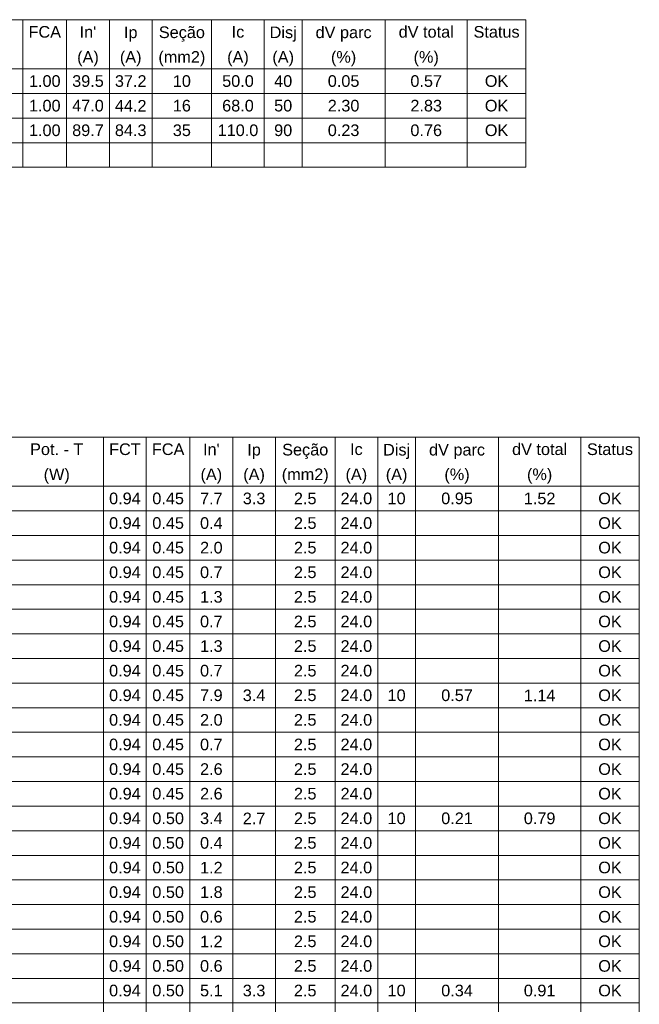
# Model space of a CAD drawing. Header units: feet. Extents: x -18 to 1038, y -110 to 48.
# Tile 126 of 199: x 800.53 to 806.39, y -56.79 to -47.48. Entities that reach past the tile are written whole.
import ezdxf

# ---------------------------------------------------------------- set-up
doc = ezdxf.new("R2010")
doc.units = ezdxf.units.FT
doc.header["$MEASUREMENT"] = 0
doc.layers.add('DI-Tabelas', color=7, linetype='Continuous', lineweight=5)
doc.styles.add('Arial', font='arial.ttf')

msp = doc.modelspace()

# ---------------------------------------------------------------- linework, layer by layer
at = {"layer": 'DI-Tabelas'}
for p, q in [((805.3138, -47.479), (791.0422, -47.479)), ((800.5593, -47.479), (800.5593, -47.7116)), ((800.9725, -47.479), (800.9725, -47.7116)), ((801.3763, -47.479), (801.3763, -47.7116)), ((801.7802, -47.479), (801.7802, -47.7116)), ((802.3434, -47.479), (802.3434, -47.7116)), ((802.8412, -47.479), (802.8412, -47.7116)), ((803.198, -47.479), (803.198, -47.7116)), ((803.9835, -47.479), (803.9835, -47.7116)), ((804.7596, -47.479), (804.7596, -47.7116)), ((805.3138, -47.479), (805.3138, -47.7116)), ((800.5593, -47.7116), (800.5593, -47.9442)), ((800.9725, -47.7116), (800.9725, -47.9442)), ((801.3763, -47.7116), (801.3763, -47.9442)), ((801.7802, -47.7116), (801.7802, -47.9442)), ((802.3434, -47.7116), (802.3434, -47.9442)), ((802.8412, -47.7116), (802.8412, -47.9442)), ((803.198, -47.7116), (803.198, -47.9442)), ((803.9835, -47.7116), (803.9835, -47.9442)), ((804.7596, -47.7116), (804.7596, -47.9442)), ((805.3138, -47.7116), (805.3138, -47.9442)), ((800.5593, -47.9442), (800.1554, -47.9442)), ((800.1554, -47.9442), (800.5593, -47.9442)), ((800.9725, -47.9442), (800.5593, -47.9442)), ((800.5593, -47.9442), (800.5593, -48.1768)), ((800.5593, -47.9442), (800.9725, -47.9442)), ((801.3763, -47.9442), (800.9725, -47.9442)), ((800.9725, -47.9442), (800.9725, -48.1768)), ((800.9725, -47.9442), (801.3763, -47.9442)), ((801.7802, -47.9442), (801.3763, -47.9442)), ((801.3763, -47.9442), (801.3763, -48.1768)), ((801.3763, -47.9442), (801.7802, -47.9442)), ((802.3434, -47.9442), (801.7802, -47.9442)), ((801.7802, -47.9442), (801.7802, -48.1768)), ((801.7802, -47.9442), (802.3434, -47.9442)), ((802.8412, -47.9442), (802.3434, -47.9442)), ((802.3434, -47.9442), (802.3434, -48.1768)), ((802.3434, -47.9442), (802.8412, -47.9442)), ((803.198, -47.9442), (802.8412, -47.9442)), ((802.8412, -47.9442), (802.8412, -48.1768)), ((802.8412, -47.9442), (803.198, -47.9442)), ((803.9835, -47.9442), (803.198, -47.9442)), ((803.198, -47.9442), (803.198, -48.1768)), ((803.198, -47.9442), (803.9835, -47.9442)), ((804.7596, -47.9442), (803.9835, -47.9442)), ((803.9835, -47.9442), (803.9835, -48.1768)), ((803.9835, -47.9442), (804.7596, -47.9442)), ((805.3138, -47.9442), (804.7596, -47.9442)), ((804.7596, -47.9442), (804.7596, -48.1768)), ((804.7596, -47.9442), (805.3138, -47.9442)), ((805.3138, -47.9442), (805.3138, -48.1768)), ((800.5593, -48.1768), (800.1554, -48.1768)), ((800.9725, -48.1768), (800.5593, -48.1768)), ((800.5593, -48.1768), (800.5593, -48.4094)), ((801.3763, -48.1768), (800.9725, -48.1768)), ((800.9725, -48.1768), (800.9725, -48.4094)), ((801.7802, -48.1768), (801.3763, -48.1768)), ((801.3763, -48.1768), (801.3763, -48.4094)), ((802.3434, -48.1768), (801.7802, -48.1768)), ((801.7802, -48.1768), (801.7802, -48.4094)), ((802.8412, -48.1768), (802.3434, -48.1768)), ((802.3434, -48.1768), (802.3434, -48.4094)), ((803.198, -48.1768), (802.8412, -48.1768)), ((802.8412, -48.1768), (802.8412, -48.4094)), ((803.9835, -48.1768), (803.198, -48.1768)), ((803.198, -48.1768), (803.198, -48.4094)), ((804.7596, -48.1768), (803.9835, -48.1768)), ((803.9835, -48.1768), (803.9835, -48.4094)), ((805.3138, -48.1768), (804.7596, -48.1768)), ((804.7596, -48.1768), (804.7596, -48.4094)), ((805.3138, -48.1768), (805.3138, -48.4094)), ((800.5593, -48.4094), (800.1554, -48.4094)), ((800.9725, -48.4094), (800.5593, -48.4094)), ((800.5593, -48.4094), (800.5593, -48.642)), ((801.3763, -48.4094), (800.9725, -48.4094)), ((800.9725, -48.4094), (800.9725, -48.642)), ((801.7802, -48.4094), (801.3763, -48.4094)), ((801.3763, -48.4094), (801.3763, -48.642)), ((802.3434, -48.4094), (801.7802, -48.4094)), ((801.7802, -48.4094), (801.7802, -48.642)), ((802.8412, -48.4094), (802.3434, -48.4094)), ((802.3434, -48.4094), (802.3434, -48.642)), ((803.198, -48.4094), (802.8412, -48.4094)), ((802.8412, -48.4094), (802.8412, -48.642)), ((803.9835, -48.4094), (803.198, -48.4094)), ((803.198, -48.4094), (803.198, -48.642)), ((804.7596, -48.4094), (803.9835, -48.4094)), ((803.9835, -48.4094), (803.9835, -48.642)), ((805.3138, -48.4094), (804.7596, -48.4094)), ((804.7596, -48.4094), (804.7596, -48.642)), ((805.3138, -48.4094), (805.3138, -48.642)), ((800.5593, -48.642), (800.1554, -48.642)), ((800.9725, -48.642), (800.5593, -48.642)), ((800.5593, -48.642), (800.5593, -48.8746)), ((801.3763, -48.642), (800.9725, -48.642)), ((800.9725, -48.642), (800.9725, -48.8746)), ((801.7802, -48.642), (801.3763, -48.642)), ((801.3763, -48.642), (801.3763, -48.8746)), ((802.3434, -48.642), (801.7802, -48.642)), ((801.7802, -48.642), (801.7802, -48.8746)), ((802.8412, -48.642), (802.3434, -48.642)), ((802.3434, -48.642), (802.3434, -48.8746)), ((803.198, -48.642), (802.8412, -48.642)), ((802.8412, -48.642), (802.8412, -48.8746)), ((803.9835, -48.642), (803.198, -48.642)), ((803.198, -48.642), (803.198, -48.8746)), ((804.7596, -48.642), (803.9835, -48.642)), ((803.9835, -48.642), (803.9835, -48.8746)), ((805.3138, -48.642), (804.7596, -48.642)), ((804.7596, -48.642), (804.7596, -48.8746)), ((805.3138, -48.642), (805.3138, -48.8746)), ((800.5593, -48.8746), (800.1554, -48.8746)), ((800.9725, -48.8746), (800.5593, -48.8746)), ((801.3763, -48.8746), (800.9725, -48.8746)), ((801.7802, -48.8746), (801.3763, -48.8746)), ((802.3434, -48.8746), (801.7802, -48.8746)), ((802.8412, -48.8746), (802.3434, -48.8746)), ((803.198, -48.8746), (802.8412, -48.8746)), ((803.9835, -48.8746), (803.198, -48.8746)), ((804.7596, -48.8746), (803.9835, -48.8746)), ((805.3138, -48.8746), (804.7596, -48.8746)), ((806.386, -51.4247), (791.0222, -51.4247)), ((801.3215, -51.4247), (801.3215, -51.6573)), ((801.7254, -51.4247), (801.7254, -51.6573)), ((802.1386, -51.4247), (802.1386, -51.6573)), ((802.5425, -51.4247), (802.5425, -51.6573)), ((802.9463, -51.4247), (802.9463, -51.6573)), ((803.5095, -51.4247), (803.5095, -51.6573)), ((803.9134, -51.4247), (803.9134, -51.6573)), ((804.2701, -51.4247), (804.2701, -51.6573)), ((805.0556, -51.4247), (805.0556, -51.6573)), ((805.8318, -51.4247), (805.8318, -51.6573)), ((806.386, -51.4247), (806.386, -51.6573)), ((801.3215, -51.6573), (801.3215, -51.8899)), ((801.7254, -51.6573), (801.7254, -51.8899)), ((802.1386, -51.6573), (802.1386, -51.8899)), ((802.5425, -51.6573), (802.5425, -51.8899)), ((802.9463, -51.6573), (802.9463, -51.8899)), ((803.5095, -51.6573), (803.5095, -51.8899)), ((803.9134, -51.6573), (803.9134, -51.8899)), ((804.2701, -51.6573), (804.2701, -51.8899)), ((805.0556, -51.6573), (805.0556, -51.8899)), ((805.8318, -51.6573), (805.8318, -51.8899)), ((806.386, -51.6573), (806.386, -51.8899)), ((801.3215, -51.8899), (800.4364, -51.8899)), ((800.4364, -51.8899), (801.3215, -51.8899)), ((801.7254, -51.8899), (801.3215, -51.8899)), ((801.3215, -51.8899), (801.3215, -52.1225)), ((801.3215, -51.8899), (801.7254, -51.8899)), ((802.1386, -51.8899), (801.7254, -51.8899)), ((801.7254, -51.8899), (801.7254, -52.1225)), ((801.7254, -51.8899), (802.1386, -51.8899)), ((802.5425, -51.8899), (802.1386, -51.8899)), ((802.1386, -51.8899), (802.1386, -52.1225)), ((802.1386, -51.8899), (802.5425, -51.8899)), ((802.9463, -51.8899), (802.5425, -51.8899)), ((802.5425, -51.8899), (802.5425, -52.1225)), ((802.5425, -51.8899), (802.9463, -51.8899)), ((803.5095, -51.8899), (802.9463, -51.8899)), ((802.9463, -51.8899), (802.9463, -52.1225)), ((802.9463, -51.8899), (803.5095, -51.8899)), ((803.9134, -51.8899), (803.5095, -51.8899)), ((803.5095, -51.8899), (803.5095, -52.1225)), ((803.5095, -51.8899), (803.9134, -51.8899)), ((804.2701, -51.8899), (803.9134, -51.8899)), ((803.9134, -51.8899), (803.9134, -52.1225)), ((803.9134, -51.8899), (804.2701, -51.8899)), ((805.0556, -51.8899), (804.2701, -51.8899)), ((804.2701, -51.8899), (804.2701, -52.1225)), ((804.2701, -51.8899), (805.0556, -51.8899)), ((805.8318, -51.8899), (805.0556, -51.8899)), ((805.0556, -51.8899), (805.0556, -52.1225)), ((805.0556, -51.8899), (805.8318, -51.8899)), ((806.386, -51.8899), (805.8318, -51.8899)), ((805.8318, -51.8899), (805.8318, -52.1225)), ((805.8318, -51.8899), (806.386, -51.8899)), ((806.386, -51.8899), (806.386, -52.1225)), ((801.3215, -52.1225), (800.4364, -52.1225)), ((801.7254, -52.1225), (801.3215, -52.1225)), ((801.3215, -52.1225), (801.3215, -52.3551)), ((802.1386, -52.1225), (801.7254, -52.1225)), ((801.7254, -52.1225), (801.7254, -52.3551)), ((802.5425, -52.1225), (802.1386, -52.1225)), ((802.1386, -52.1225), (802.1386, -52.3551)), ((802.9463, -52.1225), (802.5425, -52.1225)), ((802.5425, -52.1225), (802.5425, -52.3551)), ((803.5095, -52.1225), (802.9463, -52.1225)), ((802.9463, -52.1225), (802.9463, -52.3551)), ((803.9134, -52.1225), (803.5095, -52.1225)), ((803.5095, -52.1225), (803.5095, -52.3551)), ((804.2701, -52.1225), (803.9134, -52.1225)), ((803.9134, -52.1225), (803.9134, -52.3551)), ((805.0556, -52.1225), (804.2701, -52.1225)), ((804.2701, -52.1225), (804.2701, -52.3551)), ((805.8318, -52.1225), (805.0556, -52.1225)), ((805.0556, -52.1225), (805.0556, -52.3551)), ((806.386, -52.1225), (805.8318, -52.1225)), ((805.8318, -52.1225), (805.8318, -52.3551)), ((806.386, -52.1225), (806.386, -52.3551)), ((801.3215, -52.3551), (800.4364, -52.3551)), ((801.7254, -52.3551), (801.3215, -52.3551)), ((801.3215, -52.3551), (801.3215, -52.5877)), ((802.1386, -52.3551), (801.7254, -52.3551)), ((801.7254, -52.3551), (801.7254, -52.5877)), ((802.5425, -52.3551), (802.1386, -52.3551)), ((802.1386, -52.3551), (802.1386, -52.5877)), ((802.9463, -52.3551), (802.5425, -52.3551)), ((802.5425, -52.3551), (802.5425, -52.5877)), ((803.5095, -52.3551), (802.9463, -52.3551)), ((802.9463, -52.3551), (802.9463, -52.5877)), ((803.9134, -52.3551), (803.5095, -52.3551)), ((803.5095, -52.3551), (803.5095, -52.5877)), ((804.2701, -52.3551), (803.9134, -52.3551)), ((803.9134, -52.3551), (803.9134, -52.5877)), ((805.0556, -52.3551), (804.2701, -52.3551)), ((804.2701, -52.3551), (804.2701, -52.5877)), ((805.8318, -52.3551), (805.0556, -52.3551)), ((805.0556, -52.3551), (805.0556, -52.5877)), ((806.386, -52.3551), (805.8318, -52.3551)), ((805.8318, -52.3551), (805.8318, -52.5877)), ((806.386, -52.3551), (806.386, -52.5877)), ((801.3215, -52.5877), (800.4364, -52.5877)), ((801.7254, -52.5877), (801.3215, -52.5877)), ((801.3215, -52.5877), (801.3215, -52.8203)), ((802.1386, -52.5877), (801.7254, -52.5877)), ((801.7254, -52.5877), (801.7254, -52.8203)), ((802.5425, -52.5877), (802.1386, -52.5877)), ((802.1386, -52.5877), (802.1386, -52.8203)), ((802.9463, -52.5877), (802.5425, -52.5877)), ((802.5425, -52.5877), (802.5425, -52.8203)), ((803.5095, -52.5877), (802.9463, -52.5877)), ((802.9463, -52.5877), (802.9463, -52.8203)), ((803.9134, -52.5877), (803.5095, -52.5877)), ((803.5095, -52.5877), (803.5095, -52.8203)), ((804.2701, -52.5877), (803.9134, -52.5877)), ((803.9134, -52.5877), (803.9134, -52.8203)), ((805.0556, -52.5877), (804.2701, -52.5877)), ((804.2701, -52.5877), (804.2701, -52.8203)), ((805.8318, -52.5877), (805.0556, -52.5877)), ((805.0556, -52.5877), (805.0556, -52.8203)), ((806.386, -52.5877), (805.8318, -52.5877)), ((805.8318, -52.5877), (805.8318, -52.8203)), ((806.386, -52.5877), (806.386, -52.8203)), ((801.3215, -52.8203), (800.4364, -52.8203)), ((801.7254, -52.8203), (801.3215, -52.8203)), ((801.3215, -52.8203), (801.3215, -53.0529)), ((802.1386, -52.8203), (801.7254, -52.8203)), ((801.7254, -52.8203), (801.7254, -53.0529)), ((802.5425, -52.8203), (802.1386, -52.8203)), ((802.1386, -52.8203), (802.1386, -53.0529)), ((802.9463, -52.8203), (802.5425, -52.8203)), ((802.5425, -52.8203), (802.5425, -53.0529)), ((803.5095, -52.8203), (802.9463, -52.8203)), ((802.9463, -52.8203), (802.9463, -53.0529)), ((803.9134, -52.8203), (803.5095, -52.8203)), ((803.5095, -52.8203), (803.5095, -53.0529)), ((804.2701, -52.8203), (803.9134, -52.8203)), ((803.9134, -52.8203), (803.9134, -53.0529)), ((805.0556, -52.8203), (804.2701, -52.8203)), ((804.2701, -52.8203), (804.2701, -53.0529)), ((805.8318, -52.8203), (805.0556, -52.8203)), ((805.0556, -52.8203), (805.0556, -53.0529)), ((806.386, -52.8203), (805.8318, -52.8203)), ((805.8318, -52.8203), (805.8318, -53.0529)), ((806.386, -52.8203), (806.386, -53.0529)), ((801.3215, -53.0529), (800.4364, -53.0529)), ((801.7254, -53.0529), (801.3215, -53.0529)), ((801.3215, -53.0529), (801.3215, -53.2855)), ((802.1386, -53.0529), (801.7254, -53.0529)), ((801.7254, -53.0529), (801.7254, -53.2855)), ((802.5425, -53.0529), (802.1386, -53.0529)), ((802.1386, -53.0529), (802.1386, -53.2855)), ((802.9463, -53.0529), (802.5425, -53.0529)), ((802.5425, -53.0529), (802.5425, -53.2855)), ((803.5095, -53.0529), (802.9463, -53.0529)), ((802.9463, -53.0529), (802.9463, -53.2855)), ((803.9134, -53.0529), (803.5095, -53.0529)), ((803.5095, -53.0529), (803.5095, -53.2855)), ((804.2701, -53.0529), (803.9134, -53.0529)), ((803.9134, -53.0529), (803.9134, -53.2855)), ((805.0556, -53.0529), (804.2701, -53.0529)), ((804.2701, -53.0529), (804.2701, -53.2855)), ((805.8318, -53.0529), (805.0556, -53.0529)), ((805.0556, -53.0529), (805.0556, -53.2855)), ((806.386, -53.0529), (805.8318, -53.0529)), ((805.8318, -53.0529), (805.8318, -53.2855)), ((806.386, -53.0529), (806.386, -53.2855)), ((801.3215, -53.2855), (800.4364, -53.2855)), ((801.7254, -53.2855), (801.3215, -53.2855)), ((801.3215, -53.2855), (801.3215, -53.5181)), ((802.1386, -53.2855), (801.7254, -53.2855)), ((801.7254, -53.2855), (801.7254, -53.5181)), ((802.5425, -53.2855), (802.1386, -53.2855)), ((802.1386, -53.2855), (802.1386, -53.5181)), ((802.9463, -53.2855), (802.5425, -53.2855)), ((802.5425, -53.2855), (802.5425, -53.5181)), ((803.5095, -53.2855), (802.9463, -53.2855)), ((802.9463, -53.2855), (802.9463, -53.5181)), ((803.9134, -53.2855), (803.5095, -53.2855)), ((803.5095, -53.2855), (803.5095, -53.5181)), ((804.2701, -53.2855), (803.9134, -53.2855)), ((803.9134, -53.2855), (803.9134, -53.5181)), ((805.0556, -53.2855), (804.2701, -53.2855)), ((804.2701, -53.2855), (804.2701, -53.5181)), ((805.8318, -53.2855), (805.0556, -53.2855)), ((805.0556, -53.2855), (805.0556, -53.5181)), ((806.386, -53.2855), (805.8318, -53.2855)), ((805.8318, -53.2855), (805.8318, -53.5181)), ((806.386, -53.2855), (806.386, -53.5181)), ((801.3215, -53.5181), (800.4364, -53.5181)), ((801.7254, -53.5181), (801.3215, -53.5181)), ((801.3215, -53.5181), (801.3215, -53.7507)), ((802.1386, -53.5181), (801.7254, -53.5181)), ((801.7254, -53.5181), (801.7254, -53.7507)), ((802.5425, -53.5181), (802.1386, -53.5181)), ((802.1386, -53.5181), (802.1386, -53.7507)), ((802.9463, -53.5181), (802.5425, -53.5181)), ((802.5425, -53.5181), (802.5425, -53.7507)), ((803.5095, -53.5181), (802.9463, -53.5181)), ((802.9463, -53.5181), (802.9463, -53.7507)), ((803.9134, -53.5181), (803.5095, -53.5181)), ((803.5095, -53.5181), (803.5095, -53.7507)), ((804.2701, -53.5181), (803.9134, -53.5181)), ((803.9134, -53.5181), (803.9134, -53.7507)), ((805.0556, -53.5181), (804.2701, -53.5181)), ((804.2701, -53.5181), (804.2701, -53.7507)), ((805.8318, -53.5181), (805.0556, -53.5181)), ((805.0556, -53.5181), (805.0556, -53.7507)), ((806.386, -53.5181), (805.8318, -53.5181)), ((805.8318, -53.5181), (805.8318, -53.7507)), ((806.386, -53.5181), (806.386, -53.7507)), ((801.3215, -53.7507), (800.4364, -53.7507)), ((801.7254, -53.7507), (801.3215, -53.7507)), ((801.3215, -53.7507), (801.3215, -53.9833)), ((802.1386, -53.7507), (801.7254, -53.7507)), ((801.7254, -53.7507), (801.7254, -53.9833)), ((802.5425, -53.7507), (802.1386, -53.7507)), ((802.1386, -53.7507), (802.1386, -53.9833)), ((802.9463, -53.7507), (802.5425, -53.7507)), ((802.5425, -53.7507), (802.5425, -53.9833)), ((803.5095, -53.7507), (802.9463, -53.7507)), ((802.9463, -53.7507), (802.9463, -53.9833)), ((803.9134, -53.7507), (803.5095, -53.7507)), ((803.5095, -53.7507), (803.5095, -53.9833)), ((804.2701, -53.7507), (803.9134, -53.7507)), ((803.9134, -53.7507), (803.9134, -53.9833)), ((805.0556, -53.7507), (804.2701, -53.7507)), ((804.2701, -53.7507), (804.2701, -53.9833)), ((805.8318, -53.7507), (805.0556, -53.7507)), ((805.0556, -53.7507), (805.0556, -53.9833)), ((806.386, -53.7507), (805.8318, -53.7507)), ((805.8318, -53.7507), (805.8318, -53.9833)), ((806.386, -53.7507), (806.386, -53.9833)), ((801.3215, -53.9833), (800.4364, -53.9833)), ((801.7254, -53.9833), (801.3215, -53.9833)), ((801.3215, -53.9833), (801.3215, -54.2159)), ((802.1386, -53.9833), (801.7254, -53.9833)), ((801.7254, -53.9833), (801.7254, -54.2159)), ((802.5425, -53.9833), (802.1386, -53.9833)), ((802.1386, -53.9833), (802.1386, -54.2159)), ((802.9463, -53.9833), (802.5425, -53.9833)), ((802.5425, -53.9833), (802.5425, -54.2159)), ((803.5095, -53.9833), (802.9463, -53.9833)), ((802.9463, -53.9833), (802.9463, -54.2159)), ((803.9134, -53.9833), (803.5095, -53.9833)), ((803.5095, -53.9833), (803.5095, -54.2159)), ((804.2701, -53.9833), (803.9134, -53.9833)), ((803.9134, -53.9833), (803.9134, -54.2159)), ((805.0556, -53.9833), (804.2701, -53.9833)), ((804.2701, -53.9833), (804.2701, -54.2159)), ((805.8318, -53.9833), (805.0556, -53.9833)), ((805.0556, -53.9833), (805.0556, -54.2159)), ((806.386, -53.9833), (805.8318, -53.9833)), ((805.8318, -53.9833), (805.8318, -54.2159)), ((806.386, -53.9833), (806.386, -54.2159)), ((801.3215, -54.2159), (800.4364, -54.2159)), ((801.7254, -54.2159), (801.3215, -54.2159)), ((801.3215, -54.2159), (801.3215, -54.4485)), ((802.1386, -54.2159), (801.7254, -54.2159)), ((801.7254, -54.2159), (801.7254, -54.4485)), ((802.5425, -54.2159), (802.1386, -54.2159)), ((802.1386, -54.2159), (802.1386, -54.4485)), ((802.9463, -54.2159), (802.5425, -54.2159)), ((802.5425, -54.2159), (802.5425, -54.4485)), ((803.5095, -54.2159), (802.9463, -54.2159)), ((802.9463, -54.2159), (802.9463, -54.4485)), ((803.9134, -54.2159), (803.5095, -54.2159)), ((803.5095, -54.2159), (803.5095, -54.4485)), ((804.2701, -54.2159), (803.9134, -54.2159)), ((803.9134, -54.2159), (803.9134, -54.4485)), ((805.0556, -54.2159), (804.2701, -54.2159)), ((804.2701, -54.2159), (804.2701, -54.4485)), ((805.8318, -54.2159), (805.0556, -54.2159)), ((805.0556, -54.2159), (805.0556, -54.4485)), ((806.386, -54.2159), (805.8318, -54.2159)), ((805.8318, -54.2159), (805.8318, -54.4485)), ((806.386, -54.2159), (806.386, -54.4485)), ((801.3215, -54.4485), (800.4364, -54.4485)), ((801.7254, -54.4485), (801.3215, -54.4485)), ((801.3215, -54.4485), (801.3215, -54.6811)), ((802.1386, -54.4485), (801.7254, -54.4485)), ((801.7254, -54.4485), (801.7254, -54.6811)), ((802.5425, -54.4485), (802.1386, -54.4485)), ((802.1386, -54.4485), (802.1386, -54.6811)), ((802.9463, -54.4485), (802.5425, -54.4485)), ((802.5425, -54.4485), (802.5425, -54.6811)), ((803.5095, -54.4485), (802.9463, -54.4485)), ((802.9463, -54.4485), (802.9463, -54.6811)), ((803.9134, -54.4485), (803.5095, -54.4485)), ((803.5095, -54.4485), (803.5095, -54.6811)), ((804.2701, -54.4485), (803.9134, -54.4485)), ((803.9134, -54.4485), (803.9134, -54.6811)), ((805.0556, -54.4485), (804.2701, -54.4485)), ((804.2701, -54.4485), (804.2701, -54.6811)), ((805.8318, -54.4485), (805.0556, -54.4485)), ((805.0556, -54.4485), (805.0556, -54.6811)), ((806.386, -54.4485), (805.8318, -54.4485)), ((805.8318, -54.4485), (805.8318, -54.6811)), ((806.386, -54.4485), (806.386, -54.6811)), ((801.3215, -54.6811), (800.4364, -54.6811)), ((801.7254, -54.6811), (801.3215, -54.6811)), ((801.3215, -54.6811), (801.3215, -54.9137)), ((802.1386, -54.6811), (801.7254, -54.6811)), ((801.7254, -54.6811), (801.7254, -54.9137)), ((802.5425, -54.6811), (802.1386, -54.6811)), ((802.1386, -54.6811), (802.1386, -54.9137)), ((802.9463, -54.6811), (802.5425, -54.6811)), ((802.5425, -54.6811), (802.5425, -54.9137)), ((803.5095, -54.6811), (802.9463, -54.6811)), ((802.9463, -54.6811), (802.9463, -54.9137)), ((803.9134, -54.6811), (803.5095, -54.6811)), ((803.5095, -54.6811), (803.5095, -54.9137)), ((804.2701, -54.6811), (803.9134, -54.6811)), ((803.9134, -54.6811), (803.9134, -54.9137)), ((805.0556, -54.6811), (804.2701, -54.6811)), ((804.2701, -54.6811), (804.2701, -54.9137)), ((805.8318, -54.6811), (805.0556, -54.6811)), ((805.0556, -54.6811), (805.0556, -54.9137)), ((806.386, -54.6811), (805.8318, -54.6811)), ((805.8318, -54.6811), (805.8318, -54.9137)), ((806.386, -54.6811), (806.386, -54.9137)), ((801.3215, -54.9137), (800.4364, -54.9137)), ((801.7254, -54.9137), (801.3215, -54.9137)), ((801.3215, -54.9137), (801.3215, -55.1463)), ((802.1386, -54.9137), (801.7254, -54.9137)), ((801.7254, -54.9137), (801.7254, -55.1463)), ((802.5425, -54.9137), (802.1386, -54.9137)), ((802.1386, -54.9137), (802.1386, -55.1463)), ((802.9463, -54.9137), (802.5425, -54.9137)), ((802.5425, -54.9137), (802.5425, -55.1463)), ((803.5095, -54.9137), (802.9463, -54.9137)), ((802.9463, -54.9137), (802.9463, -55.1463)), ((803.9134, -54.9137), (803.5095, -54.9137)), ((803.5095, -54.9137), (803.5095, -55.1463)), ((804.2701, -54.9137), (803.9134, -54.9137)), ((803.9134, -54.9137), (803.9134, -55.1463)), ((805.0556, -54.9137), (804.2701, -54.9137)), ((804.2701, -54.9137), (804.2701, -55.1463)), ((805.8318, -54.9137), (805.0556, -54.9137)), ((805.0556, -54.9137), (805.0556, -55.1463)), ((806.386, -54.9137), (805.8318, -54.9137)), ((805.8318, -54.9137), (805.8318, -55.1463)), ((806.386, -54.9137), (806.386, -55.1463)), ((801.3215, -55.1463), (800.4364, -55.1463)), ((801.7254, -55.1463), (801.3215, -55.1463)), ((801.3215, -55.1463), (801.3215, -55.3789)), ((802.1386, -55.1463), (801.7254, -55.1463)), ((801.7254, -55.1463), (801.7254, -55.3789)), ((802.5425, -55.1463), (802.1386, -55.1463)), ((802.1386, -55.1463), (802.1386, -55.3789)), ((802.9463, -55.1463), (802.5425, -55.1463)), ((802.5425, -55.1463), (802.5425, -55.3789)), ((803.5095, -55.1463), (802.9463, -55.1463)), ((802.9463, -55.1463), (802.9463, -55.3789)), ((803.9134, -55.1463), (803.5095, -55.1463)), ((803.5095, -55.1463), (803.5095, -55.3789)), ((804.2701, -55.1463), (803.9134, -55.1463)), ((803.9134, -55.1463), (803.9134, -55.3789)), ((805.0556, -55.1463), (804.2701, -55.1463)), ((804.2701, -55.1463), (804.2701, -55.3789)), ((805.8318, -55.1463), (805.0556, -55.1463)), ((805.0556, -55.1463), (805.0556, -55.3789)), ((806.386, -55.1463), (805.8318, -55.1463)), ((805.8318, -55.1463), (805.8318, -55.3789)), ((806.386, -55.1463), (806.386, -55.3789)), ((801.3215, -55.3789), (800.4364, -55.3789)), ((801.7254, -55.3789), (801.3215, -55.3789)), ((801.3215, -55.3789), (801.3215, -55.6115)), ((802.1386, -55.3789), (801.7254, -55.3789)), ((801.7254, -55.3789), (801.7254, -55.6115)), ((802.5425, -55.3789), (802.1386, -55.3789)), ((802.1386, -55.3789), (802.1386, -55.6115)), ((802.9463, -55.3789), (802.5425, -55.3789)), ((802.5425, -55.3789), (802.5425, -55.6115)), ((803.5095, -55.3789), (802.9463, -55.3789)), ((802.9463, -55.3789), (802.9463, -55.6115)), ((803.9134, -55.3789), (803.5095, -55.3789)), ((803.5095, -55.3789), (803.5095, -55.6115)), ((804.2701, -55.3789), (803.9134, -55.3789)), ((803.9134, -55.3789), (803.9134, -55.6115)), ((805.0556, -55.3789), (804.2701, -55.3789)), ((804.2701, -55.3789), (804.2701, -55.6115)), ((805.8318, -55.3789), (805.0556, -55.3789)), ((805.0556, -55.3789), (805.0556, -55.6115)), ((806.386, -55.3789), (805.8318, -55.3789)), ((805.8318, -55.3789), (805.8318, -55.6115)), ((806.386, -55.3789), (806.386, -55.6115)), ((801.3215, -55.6115), (800.4364, -55.6115)), ((801.7254, -55.6115), (801.3215, -55.6115)), ((801.3215, -55.6115), (801.3215, -55.8441)), ((802.1386, -55.6115), (801.7254, -55.6115)), ((801.7254, -55.6115), (801.7254, -55.8441)), ((802.5425, -55.6115), (802.1386, -55.6115)), ((802.1386, -55.6115), (802.1386, -55.8441)), ((802.9463, -55.6115), (802.5425, -55.6115)), ((802.5425, -55.6115), (802.5425, -55.8441)), ((803.5095, -55.6115), (802.9463, -55.6115)), ((802.9463, -55.6115), (802.9463, -55.8441)), ((803.9134, -55.6115), (803.5095, -55.6115)), ((803.5095, -55.6115), (803.5095, -55.8441)), ((804.2701, -55.6115), (803.9134, -55.6115)), ((803.9134, -55.6115), (803.9134, -55.8441)), ((805.0556, -55.6115), (804.2701, -55.6115)), ((804.2701, -55.6115), (804.2701, -55.8441)), ((805.8318, -55.6115), (805.0556, -55.6115)), ((805.0556, -55.6115), (805.0556, -55.8441)), ((806.386, -55.6115), (805.8318, -55.6115)), ((805.8318, -55.6115), (805.8318, -55.8441)), ((806.386, -55.6115), (806.386, -55.8441)), ((801.3215, -55.8441), (800.4364, -55.8441)), ((801.7254, -55.8441), (801.3215, -55.8441)), ((801.3215, -55.8441), (801.3215, -56.0767)), ((802.1386, -55.8441), (801.7254, -55.8441)), ((801.7254, -55.8441), (801.7254, -56.0767)), ((802.5425, -55.8441), (802.1386, -55.8441)), ((802.1386, -55.8441), (802.1386, -56.0767)), ((802.9463, -55.8441), (802.5425, -55.8441)), ((802.5425, -55.8441), (802.5425, -56.0767)), ((803.5095, -55.8441), (802.9463, -55.8441)), ((802.9463, -55.8441), (802.9463, -56.0767)), ((803.9134, -55.8441), (803.5095, -55.8441)), ((803.5095, -55.8441), (803.5095, -56.0767)), ((804.2701, -55.8441), (803.9134, -55.8441)), ((803.9134, -55.8441), (803.9134, -56.0767)), ((805.0556, -55.8441), (804.2701, -55.8441)), ((804.2701, -55.8441), (804.2701, -56.0767)), ((805.8318, -55.8441), (805.0556, -55.8441)), ((805.0556, -55.8441), (805.0556, -56.0767)), ((806.386, -55.8441), (805.8318, -55.8441)), ((805.8318, -55.8441), (805.8318, -56.0767)), ((806.386, -55.8441), (806.386, -56.0767)), ((801.3215, -56.0767), (800.4364, -56.0767)), ((801.7254, -56.0767), (801.3215, -56.0767)), ((801.3215, -56.0767), (801.3215, -56.3093)), ((802.1386, -56.0767), (801.7254, -56.0767)), ((801.7254, -56.0767), (801.7254, -56.3093)), ((802.5425, -56.0767), (802.1386, -56.0767)), ((802.1386, -56.0767), (802.1386, -56.3093)), ((802.9463, -56.0767), (802.5425, -56.0767)), ((802.5425, -56.0767), (802.5425, -56.3093)), ((803.5095, -56.0767), (802.9463, -56.0767)), ((802.9463, -56.0767), (802.9463, -56.3093)), ((803.9134, -56.0767), (803.5095, -56.0767)), ((803.5095, -56.0767), (803.5095, -56.3093)), ((804.2701, -56.0767), (803.9134, -56.0767)), ((803.9134, -56.0767), (803.9134, -56.3093)), ((805.0556, -56.0767), (804.2701, -56.0767)), ((804.2701, -56.0767), (804.2701, -56.3093)), ((805.8318, -56.0767), (805.0556, -56.0767)), ((805.0556, -56.0767), (805.0556, -56.3093)), ((806.386, -56.0767), (805.8318, -56.0767)), ((805.8318, -56.0767), (805.8318, -56.3093)), ((806.386, -56.0767), (806.386, -56.3093)), ((801.3215, -56.3093), (800.4364, -56.3093)), ((801.7254, -56.3093), (801.3215, -56.3093)), ((801.3215, -56.3093), (801.3215, -56.5419)), ((802.1386, -56.3093), (801.7254, -56.3093)), ((801.7254, -56.3093), (801.7254, -56.5419)), ((802.5425, -56.3093), (802.1386, -56.3093)), ((802.1386, -56.3093), (802.1386, -56.5419)), ((802.9463, -56.3093), (802.5425, -56.3093)), ((802.5425, -56.3093), (802.5425, -56.5419)), ((803.5095, -56.3093), (802.9463, -56.3093)), ((802.9463, -56.3093), (802.9463, -56.5419)), ((803.9134, -56.3093), (803.5095, -56.3093)), ((803.5095, -56.3093), (803.5095, -56.5419)), ((804.2701, -56.3093), (803.9134, -56.3093)), ((803.9134, -56.3093), (803.9134, -56.5419)), ((805.0556, -56.3093), (804.2701, -56.3093)), ((804.2701, -56.3093), (804.2701, -56.5419)), ((805.8318, -56.3093), (805.0556, -56.3093)), ((805.0556, -56.3093), (805.0556, -56.5419)), ((806.386, -56.3093), (805.8318, -56.3093)), ((805.8318, -56.3093), (805.8318, -56.5419)), ((806.386, -56.3093), (806.386, -56.5419)), ((801.3215, -56.5419), (800.4364, -56.5419)), ((801.7254, -56.5419), (801.3215, -56.5419)), ((801.3215, -56.5419), (801.3215, -56.7745)), ((802.1386, -56.5419), (801.7254, -56.5419)), ((801.7254, -56.5419), (801.7254, -56.7745)), ((802.5425, -56.5419), (802.1386, -56.5419)), ((802.1386, -56.5419), (802.1386, -56.7745)), ((802.9463, -56.5419), (802.5425, -56.5419)), ((802.5425, -56.5419), (802.5425, -56.7745)), ((803.5095, -56.5419), (802.9463, -56.5419)), ((802.9463, -56.5419), (802.9463, -56.7745)), ((803.9134, -56.5419), (803.5095, -56.5419)), ((803.5095, -56.5419), (803.5095, -56.7745)), ((804.2701, -56.5419), (803.9134, -56.5419)), ((803.9134, -56.5419), (803.9134, -56.7745)), ((805.0556, -56.5419), (804.2701, -56.5419)), ((804.2701, -56.5419), (804.2701, -56.7745)), ((805.8318, -56.5419), (805.0556, -56.5419)), ((805.0556, -56.5419), (805.0556, -56.7745)), ((806.386, -56.5419), (805.8318, -56.5419)), ((805.8318, -56.5419), (805.8318, -56.7745)), ((806.386, -56.5419), (806.386, -56.7745)), ((801.3215, -56.7745), (800.4364, -56.7745)), ((801.7254, -56.7745), (801.3215, -56.7745)), ((801.3215, -56.7745), (801.3215, -57.0071)), ((802.1386, -56.7745), (801.7254, -56.7745)), ((801.7254, -56.7745), (801.7254, -57.0071)), ((802.5425, -56.7745), (802.1386, -56.7745)), ((802.1386, -56.7745), (802.1386, -57.0071)), ((802.9463, -56.7745), (802.5425, -56.7745)), ((802.5425, -56.7745), (802.5425, -57.0071)), ((803.5095, -56.7745), (802.9463, -56.7745)), ((802.9463, -56.7745), (802.9463, -57.0071)), ((803.9134, -56.7745), (803.5095, -56.7745)), ((803.5095, -56.7745), (803.5095, -57.0071)), ((804.2701, -56.7745), (803.9134, -56.7745)), ((803.9134, -56.7745), (803.9134, -57.0071)), ((805.0556, -56.7745), (804.2701, -56.7745)), ((804.2701, -56.7745), (804.2701, -57.0071)), ((805.8318, -56.7745), (805.0556, -56.7745)), ((805.0556, -56.7745), (805.0556, -57.0071)), ((806.386, -56.7745), (805.8318, -56.7745)), ((805.8318, -56.7745), (805.8318, -57.0071)), ((806.386, -56.7745), (806.386, -57.0071))]:
    msp.add_line(p, q, dxfattribs=at)

# ---------------------------------------------------------------- texts
at = {"layer": 'DI-Tabelas', "char_height": 0.11, "attachment_point": 8, "line_spacing_factor": 0.6, "style": 'Arial'}
for s, insert, width in [('FCA', (800.7659, -47.6503), 0.614893), ("In'", (801.1744, -47.6503), 0.314909), ('Ip', (801.5783, -47.6866), 0.25622), ('Seção', (802.0618, -47.6866), 0.871448), ('Ic', (802.5923, -47.6503), 0.239116), ('Disj', (803.0196, -47.6866), 0.512271), ('dV parc', (803.5907, -47.6866), 1.059085), ('dV total', (804.3716, -47.6503), 1.041982), ('Status', (805.0367, -47.6503), 0.87128), ('(A)', (801.1744, -47.9192), 0.409649), ('(A)', (801.5783, -47.9192), 0.409649), ('(mm2)', (802.0618, -47.9192), 0.887546), ('(A)', (802.5923, -47.9192), 0.409649), ('(A)', (803.0196, -47.9192), 0.409649), ('(%)', (803.5907, -47.9192), 0.477896), ('(%)', (804.3716, -47.9192), 0.477896), ('1.00', (800.7659, -48.1155), 0.597957), ('39.5', (801.1744, -48.1155), 0.597957), ('37.2', (801.5783, -48.1155), 0.597957), ('10', (802.0618, -48.1155), 0.341738), ('50.0', (802.5923, -48.1155), 0.597957), ('40', (803.0196, -48.1155), 0.341738), ('0.05', (803.5907, -48.1155), 0.597957), ('0.57', (804.3716, -48.1155), 0.597957), ('OK', (805.0367, -48.1155), 0.444192), ('1.00', (800.7659, -48.3481), 0.597957), ('47.0', (801.1744, -48.3481), 0.597957), ('44.2', (801.5783, -48.3481), 0.597957), ('16', (802.0618, -48.3481), 0.341738), ('68.0', (802.5923, -48.3481), 0.597957), ('50', (803.0196, -48.3481), 0.341738), ('2.30', (803.5907, -48.3481), 0.597957), ('2.83', (804.3716, -48.3481), 0.597957), ('OK', (805.0367, -48.3481), 0.444192), ('1.00', (800.7659, -48.5807), 0.597957), ('89.7', (801.1744, -48.5807), 0.597957), ('84.3', (801.5783, -48.5807), 0.597957), ('35', (802.0618, -48.5807), 0.341738), ('110.0', (802.5923, -48.5807), 0.768826), ('90', (803.0196, -48.5807), 0.341738), ('0.23', (803.5907, -48.5807), 0.597957), ('0.76', (804.3716, -48.5807), 0.597957), ('OK', (805.0367, -48.5807), 0.444192), ('Pot. - T', (800.879, -51.596), 1.007439), ('FCT', (801.5235, -51.596), 0.597622), ('FCA', (801.932, -51.596), 0.614893), ("In'", (802.3405, -51.596), 0.314909), ('Ic', (803.7114, -51.596), 0.239116), ('dV total', (805.4437, -51.596), 1.041982), ('Status', (806.1089, -51.596), 0.87128), ('Ip', (802.7444, -51.6323), 0.25622), ('Seção', (803.2279, -51.6323), 0.871448), ('Disj', (804.0917, -51.6323), 0.512271), ('dV parc', (804.6629, -51.6323), 1.059085), ('(W)', (800.879, -51.8649), 0.494665), ('(A)', (802.3405, -51.8649), 0.409649), ('(A)', (802.7444, -51.8649), 0.409649), ('(mm2)', (803.2279, -51.8649), 0.887546), ('(A)', (803.7114, -51.8649), 0.409649), ('(A)', (804.0917, -51.8649), 0.409649), ('(%)', (804.6629, -51.8649), 0.477896), ('(%)', (805.4437, -51.8649), 0.477896), ('0.94', (801.5235, -52.0612), 0.597957), ('0.45', (801.932, -52.0612), 0.597957), ('7.7', (802.3405, -52.0612), 0.427088), ('3.3', (802.7444, -52.0612), 0.427088), ('2.5', (803.2279, -52.0612), 0.427088), ('24.0', (803.7114, -52.0612), 0.597957), ('10', (804.0917, -52.0612), 0.341738), ('0.95', (804.6629, -52.0612), 0.597957), ('1.52', (805.4437, -52.0612), 0.597957), ('OK', (806.1089, -52.0612), 0.444192), ('0.94', (801.5235, -52.2938), 0.597957), ('0.45', (801.932, -52.2938), 0.597957), ('0.4', (802.3405, -52.2938), 0.427088), ('2.5', (803.2279, -52.2938), 0.427088), ('24.0', (803.7114, -52.2938), 0.597957), ('OK', (806.1089, -52.2938), 0.444192), ('0.94', (801.5235, -52.5264), 0.597957), ('0.45', (801.932, -52.5264), 0.597957), ('2.0', (802.3405, -52.5264), 0.427088), ('2.5', (803.2279, -52.5264), 0.427088), ('24.0', (803.7114, -52.5264), 0.597957), ('OK', (806.1089, -52.5264), 0.444192), ('0.94', (801.5235, -52.759), 0.597957), ('0.45', (801.932, -52.759), 0.597957), ('0.7', (802.3405, -52.759), 0.427088), ('2.5', (803.2279, -52.759), 0.427088), ('24.0', (803.7114, -52.759), 0.597957), ('OK', (806.1089, -52.759), 0.444192), ('0.94', (801.5235, -52.9916), 0.597957), ('0.45', (801.932, -52.9916), 0.597957), ('1.3', (802.3405, -52.9916), 0.427088), ('2.5', (803.2279, -52.9916), 0.427088), ('24.0', (803.7114, -52.9916), 0.597957), ('OK', (806.1089, -52.9916), 0.444192), ('0.94', (801.5235, -53.2242), 0.597957), ('0.45', (801.932, -53.2242), 0.597957), ('0.7', (802.3405, -53.2242), 0.427088), ('2.5', (803.2279, -53.2242), 0.427088), ('24.0', (803.7114, -53.2242), 0.597957), ('OK', (806.1089, -53.2242), 0.444192), ('0.94', (801.5235, -53.4568), 0.597957), ('0.45', (801.932, -53.4568), 0.597957), ('1.3', (802.3405, -53.4568), 0.427088), ('2.5', (803.2279, -53.4568), 0.427088), ('24.0', (803.7114, -53.4568), 0.597957), ('OK', (806.1089, -53.4568), 0.444192), ('0.94', (801.5235, -53.6894), 0.597957), ('0.45', (801.932, -53.6894), 0.597957), ('0.7', (802.3405, -53.6894), 0.427088), ('2.5', (803.2279, -53.6894), 0.427088), ('24.0', (803.7114, -53.6894), 0.597957), ('OK', (806.1089, -53.6894), 0.444192), ('0.94', (801.5235, -53.922), 0.597957), ('0.45', (801.932, -53.922), 0.597957), ('7.9', (802.3405, -53.922), 0.427088), ('3.4', (802.7444, -53.922), 0.427088), ('2.5', (803.2279, -53.922), 0.427088), ('24.0', (803.7114, -53.922), 0.597957), ('10', (804.0917, -53.922), 0.341738), ('0.57', (804.6629, -53.922), 0.597957), ('1.14', (805.4437, -53.922), 0.597957), ('OK', (806.1089, -53.922), 0.444192), ('0.94', (801.5235, -54.1546), 0.597957), ('0.45', (801.932, -54.1546), 0.597957), ('2.0', (802.3405, -54.1546), 0.427088), ('2.5', (803.2279, -54.1546), 0.427088), ('24.0', (803.7114, -54.1546), 0.597957), ('OK', (806.1089, -54.1546), 0.444192), ('0.94', (801.5235, -54.3872), 0.597957), ('0.45', (801.932, -54.3872), 0.597957), ('0.7', (802.3405, -54.3872), 0.427088), ('2.5', (803.2279, -54.3872), 0.427088), ('24.0', (803.7114, -54.3872), 0.597957), ('OK', (806.1089, -54.3872), 0.444192), ('0.94', (801.5235, -54.6198), 0.597957), ('0.45', (801.932, -54.6198), 0.597957), ('2.6', (802.3405, -54.6198), 0.427088), ('2.5', (803.2279, -54.6198), 0.427088), ('24.0', (803.7114, -54.6198), 0.597957), ('OK', (806.1089, -54.6198), 0.444192), ('0.94', (801.5235, -54.8524), 0.597957), ('0.45', (801.932, -54.8524), 0.597957), ('2.6', (802.3405, -54.8524), 0.427088), ('2.5', (803.2279, -54.8524), 0.427088), ('24.0', (803.7114, -54.8524), 0.597957), ('OK', (806.1089, -54.8524), 0.444192), ('0.94', (801.5235, -55.085), 0.597957), ('0.50', (801.932, -55.085), 0.597957), ('3.4', (802.3405, -55.085), 0.427088), ('2.7', (802.7444, -55.085), 0.427088), ('2.5', (803.2279, -55.085), 0.427088), ('24.0', (803.7114, -55.085), 0.597957), ('10', (804.0917, -55.085), 0.341738), ('0.21', (804.6629, -55.085), 0.597957), ('0.79', (805.4437, -55.085), 0.597957), ('OK', (806.1089, -55.085), 0.444192), ('0.94', (801.5235, -55.3176), 0.597957), ('0.50', (801.932, -55.3176), 0.597957), ('0.4', (802.3405, -55.3176), 0.427088), ('2.5', (803.2279, -55.3176), 0.427088), ('24.0', (803.7114, -55.3176), 0.597957), ('OK', (806.1089, -55.3176), 0.444192), ('0.94', (801.5235, -55.5502), 0.597957), ('0.50', (801.932, -55.5502), 0.597957), ('1.2', (802.3405, -55.5502), 0.427088), ('2.5', (803.2279, -55.5502), 0.427088), ('24.0', (803.7114, -55.5502), 0.597957), ('OK', (806.1089, -55.5502), 0.444192), ('0.94', (801.5235, -55.7828), 0.597957), ('0.50', (801.932, -55.7828), 0.597957), ('1.8', (802.3405, -55.7828), 0.427088), ('2.5', (803.2279, -55.7828), 0.427088), ('24.0', (803.7114, -55.7828), 0.597957), ('OK', (806.1089, -55.7828), 0.444192), ('0.94', (801.5235, -56.0154), 0.597957), ('0.50', (801.932, -56.0154), 0.597957), ('0.6', (802.3405, -56.0154), 0.427088), ('2.5', (803.2279, -56.0154), 0.427088), ('24.0', (803.7114, -56.0154), 0.597957), ('OK', (806.1089, -56.0154), 0.444192), ('0.94', (801.5235, -56.248), 0.597957), ('0.50', (801.932, -56.248), 0.597957), ('1.2', (802.3405, -56.248), 0.427088), ('2.5', (803.2279, -56.248), 0.427088), ('24.0', (803.7114, -56.248), 0.597957), ('OK', (806.1089, -56.248), 0.444192), ('0.94', (801.5235, -56.4806), 0.597957), ('0.50', (801.932, -56.4806), 0.597957), ('0.6', (802.3405, -56.4806), 0.427088), ('2.5', (803.2279, -56.4806), 0.427088), ('24.0', (803.7114, -56.4806), 0.597957), ('OK', (806.1089, -56.4806), 0.444192), ('0.94', (801.5235, -56.7132), 0.597957), ('0.50', (801.932, -56.7132), 0.597957), ('5.1', (802.3405, -56.7132), 0.427088), ('3.3', (802.7444, -56.7132), 0.427088), ('2.5', (803.2279, -56.7132), 0.427088), ('24.0', (803.7114, -56.7132), 0.597957), ('10', (804.0917, -56.7132), 0.341738), ('0.34', (804.6629, -56.7132), 0.597957), ('0.91', (805.4437, -56.7132), 0.597957), ('OK', (806.1089, -56.7132), 0.444192)]:
    msp.add_mtext(s, dxfattribs=dict(at, insert=insert, width=width))

doc.saveas('drawing.dxf')
